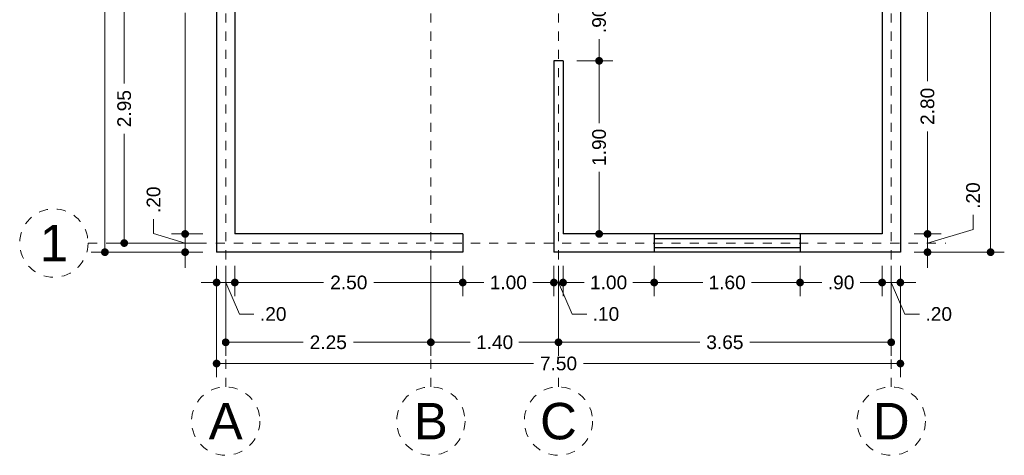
# Model space of a CAD drawing. Header units: millimetres. Extents: x -2.2 to 8.6, y -3.2 to 19.
# Tile 1 of 6: x -2.2 to 8.6, y -3.2 to 1.6. Entities that reach past the tile are written whole.
import ezdxf
from ezdxf.enums import TextEntityAlignment as Align

# ---------------------------------------------------------------- set-up
doc = ezdxf.new("R2010")
doc.units = ezdxf.units.MM
doc.header["$LTSCALE"] = 0.001
doc.linetypes.add('CENTER2', pattern=[28.575, 19.05, -3.175, 3.175, -3.175])
for name, color, linetype, lineweight in [('Cotas', 7, 'Continuous', 18), ('Ejes', 7, 'CENTER2', 5), ('Muros', 7, 'Continuous', 30), ('Ventanas', 250, 'Continuous', 25)]:
    doc.layers.add(name, color=color, linetype=linetype, lineweight=lineweight)
doc.styles.get("Standard").update_dxf_attribs({"font": 'arial.ttf'})
doc.dimstyles.new('1-100', dxfattribs={"dimscale": 100, "dimtxt": 0.0015, "dimasz": 0.00085, "dimexe": 0.0015, "dimexo": 0.0015, "dimgap": 0.0008, "dimtad": 0, "dimzin": 4, "dimdsep": 46, "dimtxsty": 'Standard', "dimblk": 'DOT', "dimcen": 0.0009, "dimclrd": 256, "dimclre": 256, "dimclrt": 256, "dimadec": 0, "dimazin": 0, "dimtfac": 1, "dimtofl": 0, "dimtmove": 1, "dimatfit": 2, "dimfxl": 0.0015, "dimtfill": 1, "dimtolj": 1, "dimtzin": 4, "dimlwd": -1, "dimlwe": -1, "dimarcsym": 0})

# ---------------------------------------------------------------- blocks, each defined once
blk = doc.blocks.new('_DOT')
at = {"color": 0, "linetype": 'ByBlock'}
blk.add_line((-0.5, 0), (-1, 0), dxfattribs=at)
at = {"color": 0, "linetype": 'ByBlock', "const_width": 0.5}
blk.add_lwpolyline([(-0.25, 0, 1), (0.25, 0, 1)], format="xyb", close=True, dxfattribs=at)
blk = doc.blocks.new('*D3')
at = {"layer": 'Cotas', "transparency": 16777216}
for p, q in [((-0.033, -1.144), (-0.033, -2.366)), ((7.467, -1.144), (7.467, -2.366)), ((0.052, -2.216), (3.443, -2.216)), ((7.382, -2.216), (3.991, -2.216))]:
    blk.add_line(p, q, dxfattribs=at)
at = {"layer": 'Defpoints', "color": 0, "transparency": 16777216}
for p in [(-0.033, -0.994), (7.467, -0.994), (7.467, -2.216)]:
    blk.add_point(p, dxfattribs=at)
at = {"layer": 'Cotas', "transparency": 16777216, "xscale": 0.08499999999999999, "yscale": 0.08499999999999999, "zscale": 0.08499999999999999, "rotation": 180}
blk.add_blockref('_DOT', (-0.033, -2.216), dxfattribs=at)
at = {"layer": 'Cotas', "transparency": 16777216, "xscale": 0.08499999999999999, "yscale": 0.08499999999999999, "zscale": 0.08499999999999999}
blk.add_blockref('_DOT', (7.467, -2.216), dxfattribs=at)
at = {"layer": 'Cotas', "transparency": 16777216, "insert": (3.717, -2.216), "char_height": 0.15, "attachment_point": 5, "bg_fill": 3, "box_fill_scale": 1.1, "bg_fill_color": 256, "bg_fill_true_color": 13158600, "bg_fill_transparency": 0}
blk.add_mtext('\\A1;7.50', dxfattribs=at)
blk = doc.blocks.new('*D4')
at = {"layer": 'Cotas', "transparency": 16777216}
for p, q in [((0.067, -1.144), (0.067, -2.133)), ((2.317, -1.144), (2.317, -2.133)), ((0.152, -1.983), (0.915, -1.983)), ((2.232, -1.983), (1.468, -1.983))]:
    blk.add_line(p, q, dxfattribs=at)
at = {"layer": 'Defpoints', "color": 0, "transparency": 16777216}
for p in [(0.067, -0.994), (2.317, -0.994), (2.317, -1.983)]:
    blk.add_point(p, dxfattribs=at)
at = {"layer": 'Cotas', "transparency": 16777216, "xscale": 0.08499999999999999, "yscale": 0.08499999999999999, "zscale": 0.08499999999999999, "rotation": 180}
blk.add_blockref('_DOT', (0.067, -1.983), dxfattribs=at)
at = {"layer": 'Cotas', "transparency": 16777216, "xscale": 0.08499999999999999, "yscale": 0.08499999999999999, "zscale": 0.08499999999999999}
blk.add_blockref('_DOT', (2.317, -1.983), dxfattribs=at)
at = {"layer": 'Cotas', "transparency": 16777216, "insert": (1.192, -1.983), "char_height": 0.15, "attachment_point": 5, "bg_fill": 3, "box_fill_scale": 1.1, "bg_fill_color": 256, "bg_fill_true_color": 13158600, "bg_fill_transparency": 0}
blk.add_mtext('\\A1;2.25', dxfattribs=at)
blk = doc.blocks.new('*D5')
at = {"layer": 'Cotas', "transparency": 16777216}
for p, q in [((2.317, -1.144), (2.317, -2.133)), ((3.717, -1.144), (3.717, -2.133)), ((2.402, -1.983), (2.749, -1.983)), ((3.632, -1.983), (3.284, -1.983))]:
    blk.add_line(p, q, dxfattribs=at)
at = {"layer": 'Defpoints', "color": 0, "transparency": 16777216}
for p in [(2.317, -0.994), (3.717, -0.994), (3.717, -1.983)]:
    blk.add_point(p, dxfattribs=at)
at = {"layer": 'Cotas', "transparency": 16777216, "xscale": 0.08499999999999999, "yscale": 0.08499999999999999, "zscale": 0.08499999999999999, "rotation": 180}
blk.add_blockref('_DOT', (2.317, -1.983), dxfattribs=at)
at = {"layer": 'Cotas', "transparency": 16777216, "xscale": 0.08499999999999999, "yscale": 0.08499999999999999, "zscale": 0.08499999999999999}
blk.add_blockref('_DOT', (3.717, -1.983), dxfattribs=at)
at = {"layer": 'Cotas', "transparency": 16777216, "insert": (3.017, -1.983), "char_height": 0.15, "attachment_point": 5, "bg_fill": 3, "box_fill_scale": 1.1, "bg_fill_color": 256, "bg_fill_true_color": 13158600, "bg_fill_transparency": 0}
blk.add_mtext('\\A1;1.40', dxfattribs=at)
blk = doc.blocks.new('*D6')
at = {"layer": 'Cotas', "transparency": 16777216}
for p, q in [((3.717, -1.144), (3.717, -2.133)), ((7.367, -1.144), (7.367, -2.133)), ((3.802, -1.983), (5.266, -1.983)), ((7.282, -1.983), (5.817, -1.983))]:
    blk.add_line(p, q, dxfattribs=at)
at = {"layer": 'Defpoints', "color": 0, "transparency": 16777216}
for p in [(3.717, -0.994), (7.367, -0.994), (7.367, -1.983)]:
    blk.add_point(p, dxfattribs=at)
at = {"layer": 'Cotas', "transparency": 16777216, "xscale": 0.08499999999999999, "yscale": 0.08499999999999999, "zscale": 0.08499999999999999, "rotation": 180}
blk.add_blockref('_DOT', (3.717, -1.983), dxfattribs=at)
at = {"layer": 'Cotas', "transparency": 16777216, "xscale": 0.08499999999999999, "yscale": 0.08499999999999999, "zscale": 0.08499999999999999}
blk.add_blockref('_DOT', (7.367, -1.983), dxfattribs=at)
at = {"layer": 'Cotas', "transparency": 16777216, "insert": (5.542, -1.983), "char_height": 0.15, "attachment_point": 5, "bg_fill": 3, "box_fill_scale": 1.1, "bg_fill_color": 256, "bg_fill_true_color": 13158600, "bg_fill_transparency": 0}
blk.add_mtext('\\A1;3.65', dxfattribs=at)
blk = doc.blocks.new('*D7')
at = {"layer": 'Cotas', "transparency": 16777216}
for p, q in [((0.167, -1.144), (0.167, -1.477)), ((2.667, -1.144), (2.667, -1.477)), ((0.252, -1.327), (1.141, -1.327)), ((2.582, -1.327), (1.693, -1.327))]:
    blk.add_line(p, q, dxfattribs=at)
at = {"layer": 'Defpoints', "color": 0, "transparency": 16777216}
for p in [(0.167, -0.994), (2.667, -0.994), (2.667, -1.327)]:
    blk.add_point(p, dxfattribs=at)
at = {"layer": 'Cotas', "transparency": 16777216, "xscale": 0.08499999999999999, "yscale": 0.08499999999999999, "zscale": 0.08499999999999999, "rotation": 180}
blk.add_blockref('_DOT', (0.167, -1.327), dxfattribs=at)
at = {"layer": 'Cotas', "transparency": 16777216, "xscale": 0.08499999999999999, "yscale": 0.08499999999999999, "zscale": 0.08499999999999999}
blk.add_blockref('_DOT', (2.667, -1.327), dxfattribs=at)
at = {"layer": 'Cotas', "transparency": 16777216, "insert": (1.417, -1.327), "char_height": 0.15, "attachment_point": 5, "bg_fill": 3, "box_fill_scale": 1.1, "bg_fill_color": 256, "bg_fill_true_color": 13158600, "bg_fill_transparency": 0}
blk.add_mtext('\\A1;2.50', dxfattribs=at)
blk = doc.blocks.new('*D8')
at = {"layer": 'Cotas', "transparency": 16777216}
for p, q in [((2.667, -1.144), (2.667, -1.477)), ((3.667, -1.144), (3.667, -1.477)), ((2.752, -1.327), (2.899, -1.327)), ((3.582, -1.327), (3.434, -1.327))]:
    blk.add_line(p, q, dxfattribs=at)
at = {"layer": 'Defpoints', "color": 0, "transparency": 16777216}
for p in [(2.667, -0.994), (3.667, -0.994), (3.667, -1.327)]:
    blk.add_point(p, dxfattribs=at)
at = {"layer": 'Cotas', "transparency": 16777216, "xscale": 0.08499999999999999, "yscale": 0.08499999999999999, "zscale": 0.08499999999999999, "rotation": 180}
blk.add_blockref('_DOT', (2.667, -1.327), dxfattribs=at)
at = {"layer": 'Cotas', "transparency": 16777216, "xscale": 0.08499999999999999, "yscale": 0.08499999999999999, "zscale": 0.08499999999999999}
blk.add_blockref('_DOT', (3.667, -1.327), dxfattribs=at)
at = {"layer": 'Cotas', "transparency": 16777216, "insert": (3.167, -1.327), "char_height": 0.15, "attachment_point": 5, "bg_fill": 3, "box_fill_scale": 1.1, "bg_fill_color": 256, "bg_fill_true_color": 13158600, "bg_fill_transparency": 0}
blk.add_mtext('\\A1;1.00', dxfattribs=at)
blk = doc.blocks.new('*D9')
at = {"layer": 'Cotas', "transparency": 16777216}
for p, q in [((3.667, -1.144), (3.667, -1.477)), ((3.767, -1.144), (3.767, -1.477)), ((3.582, -1.327), (3.497, -1.327)), ((3.667, -1.327), (3.767, -1.327)), ((3.717, -1.327), (3.867, -1.673)), ((3.852, -1.327), (3.937, -1.327)), ((3.867, -1.673), (4.027, -1.673))]:
    blk.add_line(p, q, dxfattribs=at)
at = {"layer": 'Defpoints', "color": 0, "transparency": 16777216}
for p in [(3.667, -0.994), (3.767, -0.994), (3.767, -1.327)]:
    blk.add_point(p, dxfattribs=at)
at = {"layer": 'Cotas', "transparency": 16777216, "xscale": 0.08499999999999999, "yscale": 0.08499999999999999, "zscale": 0.08499999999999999}
blk.add_blockref('_DOT', (3.667, -1.327), dxfattribs=at)
at = {"layer": 'Cotas', "transparency": 16777216, "xscale": 0.08499999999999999, "yscale": 0.08499999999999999, "zscale": 0.08499999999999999, "rotation": 180}
blk.add_blockref('_DOT', (3.767, -1.327), dxfattribs=at)
at = {"layer": 'Cotas', "transparency": 16777216, "insert": (4.238, -1.673), "char_height": 0.15, "attachment_point": 5, "bg_fill": 3, "box_fill_scale": 1.1, "bg_fill_color": 256, "bg_fill_true_color": 13158600, "bg_fill_transparency": 0}
blk.add_mtext('\\A1;.10', dxfattribs=at)
blk = doc.blocks.new('*D10')
at = {"layer": 'Cotas', "transparency": 16777216}
for p, q in [((3.767, -1.144), (3.767, -1.477)), ((4.767, -1.144), (4.767, -1.477)), ((3.852, -1.327), (3.999, -1.327)), ((4.682, -1.327), (4.534, -1.327))]:
    blk.add_line(p, q, dxfattribs=at)
at = {"layer": 'Defpoints', "color": 0, "transparency": 16777216}
for p in [(3.767, -0.994), (4.767, -0.994), (4.767, -1.327)]:
    blk.add_point(p, dxfattribs=at)
at = {"layer": 'Cotas', "transparency": 16777216, "xscale": 0.08499999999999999, "yscale": 0.08499999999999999, "zscale": 0.08499999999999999, "rotation": 180}
blk.add_blockref('_DOT', (3.767, -1.327), dxfattribs=at)
at = {"layer": 'Cotas', "transparency": 16777216, "xscale": 0.08499999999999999, "yscale": 0.08499999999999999, "zscale": 0.08499999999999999}
blk.add_blockref('_DOT', (4.767, -1.327), dxfattribs=at)
at = {"layer": 'Cotas', "transparency": 16777216, "insert": (4.267, -1.327), "char_height": 0.15, "attachment_point": 5, "bg_fill": 3, "box_fill_scale": 1.1, "bg_fill_color": 256, "bg_fill_true_color": 13158600, "bg_fill_transparency": 0}
blk.add_mtext('\\A1;1.00', dxfattribs=at)
blk = doc.blocks.new('*D11')
at = {"layer": 'Cotas', "transparency": 16777216}
for p, q in [((4.767, -1.144), (4.767, -1.477)), ((6.367, -1.144), (6.367, -1.477)), ((4.852, -1.327), (5.299, -1.327)), ((6.282, -1.327), (5.834, -1.327))]:
    blk.add_line(p, q, dxfattribs=at)
at = {"layer": 'Defpoints', "color": 0, "transparency": 16777216}
for p in [(4.767, -0.994), (6.367, -0.994), (6.367, -1.327)]:
    blk.add_point(p, dxfattribs=at)
at = {"layer": 'Cotas', "transparency": 16777216, "xscale": 0.08499999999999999, "yscale": 0.08499999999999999, "zscale": 0.08499999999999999, "rotation": 180}
blk.add_blockref('_DOT', (4.767, -1.327), dxfattribs=at)
at = {"layer": 'Cotas', "transparency": 16777216, "xscale": 0.08499999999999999, "yscale": 0.08499999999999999, "zscale": 0.08499999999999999}
blk.add_blockref('_DOT', (6.367, -1.327), dxfattribs=at)
at = {"layer": 'Cotas', "transparency": 16777216, "insert": (5.567, -1.327), "char_height": 0.15, "attachment_point": 5, "bg_fill": 3, "box_fill_scale": 1.1, "bg_fill_color": 256, "bg_fill_true_color": 13158600, "bg_fill_transparency": 0}
blk.add_mtext('\\A1;1.60', dxfattribs=at)
blk = doc.blocks.new('*D12')
at = {"layer": 'Cotas', "transparency": 16777216}
for p, q in [((6.367, -1.144), (6.367, -1.477)), ((7.267, -1.144), (7.267, -1.477)), ((6.452, -1.327), (6.606, -1.327)), ((7.182, -1.327), (7.028, -1.327))]:
    blk.add_line(p, q, dxfattribs=at)
at = {"layer": 'Defpoints', "color": 0, "transparency": 16777216}
for p in [(6.367, -0.994), (7.267, -0.994), (7.267, -1.327)]:
    blk.add_point(p, dxfattribs=at)
at = {"layer": 'Cotas', "transparency": 16777216, "xscale": 0.08499999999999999, "yscale": 0.08499999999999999, "zscale": 0.08499999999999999, "rotation": 180}
blk.add_blockref('_DOT', (6.367, -1.327), dxfattribs=at)
at = {"layer": 'Cotas', "transparency": 16777216, "xscale": 0.08499999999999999, "yscale": 0.08499999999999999, "zscale": 0.08499999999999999}
blk.add_blockref('_DOT', (7.267, -1.327), dxfattribs=at)
at = {"layer": 'Cotas', "transparency": 16777216, "insert": (6.817, -1.327), "char_height": 0.15, "attachment_point": 5, "bg_fill": 3, "box_fill_scale": 1.1, "bg_fill_color": 256, "bg_fill_true_color": 13158600, "bg_fill_transparency": 0}
blk.add_mtext('\\A1;.90', dxfattribs=at)
blk = doc.blocks.new('*D13')
at = {"layer": 'Cotas', "transparency": 16777216}
for p, q in [((7.267, -1.144), (7.267, -1.477)), ((7.467, -1.144), (7.467, -1.477)), ((7.182, -1.327), (7.097, -1.327)), ((7.267, -1.327), (7.467, -1.327)), ((7.367, -1.327), (7.517, -1.673)), ((7.552, -1.327), (7.637, -1.327)), ((7.517, -1.673), (7.677, -1.673))]:
    blk.add_line(p, q, dxfattribs=at)
at = {"layer": 'Defpoints', "color": 0, "transparency": 16777216}
for p in [(7.267, -0.994), (7.467, -0.994), (7.467, -1.327)]:
    blk.add_point(p, dxfattribs=at)
at = {"layer": 'Cotas', "transparency": 16777216, "xscale": 0.08499999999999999, "yscale": 0.08499999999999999, "zscale": 0.08499999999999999}
blk.add_blockref('_DOT', (7.267, -1.327), dxfattribs=at)
at = {"layer": 'Cotas', "transparency": 16777216, "xscale": 0.08499999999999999, "yscale": 0.08499999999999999, "zscale": 0.08499999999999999, "rotation": 180}
blk.add_blockref('_DOT', (7.467, -1.327), dxfattribs=at)
at = {"layer": 'Cotas', "transparency": 16777216, "insert": (7.888, -1.673), "char_height": 0.15, "attachment_point": 5, "bg_fill": 3, "box_fill_scale": 1.1, "bg_fill_color": 256, "bg_fill_true_color": 13158600, "bg_fill_transparency": 0}
blk.add_mtext('\\A1;.20', dxfattribs=at)
blk = doc.blocks.new('*D14')
at = {"layer": 'Cotas', "transparency": 16777216}
for p, q in [((-0.033, -1.144), (-0.033, -1.477)), ((0.167, -1.144), (0.167, -1.477)), ((-0.118, -1.327), (-0.203, -1.327)), ((0.167, -1.327), (-0.033, -1.327)), ((0.067, -1.327), (0.217, -1.673)), ((0.252, -1.327), (0.337, -1.327)), ((0.217, -1.673), (0.377, -1.673))]:
    blk.add_line(p, q, dxfattribs=at)
at = {"layer": 'Defpoints', "color": 0, "transparency": 16777216}
for p in [(-0.033, -0.994), (0.167, -0.994), (-0.033, -1.327)]:
    blk.add_point(p, dxfattribs=at)
at = {"layer": 'Cotas', "transparency": 16777216, "xscale": 0.08499999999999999, "yscale": 0.08499999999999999, "zscale": 0.08499999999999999}
blk.add_blockref('_DOT', (-0.033, -1.327), dxfattribs=at)
at = {"layer": 'Cotas', "transparency": 16777216, "xscale": 0.08499999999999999, "yscale": 0.08499999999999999, "zscale": 0.08499999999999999, "rotation": 180}
blk.add_blockref('_DOT', (0.167, -1.327), dxfattribs=at)
at = {"layer": 'Cotas', "transparency": 16777216, "insert": (0.588, -1.673), "char_height": 0.15, "attachment_point": 5, "bg_fill": 3, "box_fill_scale": 1.1, "bg_fill_color": 256, "bg_fill_true_color": 13158600, "bg_fill_transparency": 0}
blk.add_mtext('\\A1;.20', dxfattribs=at)
blk = doc.blocks.new('*D15')
at = {"layer": 'Cotas', "transparency": 16777216}
for p, q in [((-0.183, 18.506), (-1.408, 18.506)), ((-1.258, 18.421), (-1.258, 9.081)), ((-1.258, -0.909), (-1.258, 8.43)), ((-0.183, -0.994), (-1.408, -0.994))]:
    blk.add_line(p, q, dxfattribs=at)
at = {"layer": 'Defpoints', "color": 0, "transparency": 16777216}
for p in [(-1.258, 18.506), (-0.033, 18.506), (-0.033, -0.994)]:
    blk.add_point(p, dxfattribs=at)
at = {"layer": 'Cotas', "transparency": 16777216, "xscale": 0.08499999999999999, "yscale": 0.08499999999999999, "zscale": 0.08499999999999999}
for p, rotation in [((-1.258, 18.506), 90), ((-1.258, -0.994), 270)]:
    blk.add_blockref('_DOT', p, dxfattribs=dict(at, rotation=rotation))
at = {"layer": 'Cotas', "transparency": 16777216, "insert": (-1.258, 8.756), "char_height": 0.15, "attachment_point": 5, "rotation": 90, "bg_fill": 3, "box_fill_scale": 1.1, "bg_fill_color": 256, "bg_fill_true_color": 13158600, "bg_fill_transparency": 0}
blk.add_mtext('\\A1;19.50', dxfattribs=at)
blk = doc.blocks.new('*D16')
at = {"layer": 'Cotas', "transparency": 16777216}
for p, q in [((-0.183, 2.056), (-1.196, 2.056)), ((-1.046, 1.971), (-1.046, 0.857)), ((-1.046, -0.809), (-1.046, 0.304)), ((-0.183, -0.894), (-1.196, -0.894))]:
    blk.add_line(p, q, dxfattribs=at)
at = {"layer": 'Defpoints', "color": 0, "transparency": 16777216}
for p in [(-1.046, 2.056), (-0.033, 2.056), (-0.033, -0.894)]:
    blk.add_point(p, dxfattribs=at)
at = {"layer": 'Cotas', "transparency": 16777216, "xscale": 0.08499999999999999, "yscale": 0.08499999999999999, "zscale": 0.08499999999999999}
for p, rotation in [((-1.046, 2.056), 90), ((-1.046, -0.894), 270)]:
    blk.add_blockref('_DOT', p, dxfattribs=dict(at, rotation=rotation))
at = {"layer": 'Cotas', "transparency": 16777216, "insert": (-1.046, 0.581), "char_height": 0.15, "attachment_point": 5, "rotation": 90, "bg_fill": 3, "box_fill_scale": 1.1, "bg_fill_color": 256, "bg_fill_true_color": 13158600, "bg_fill_transparency": 0}
blk.add_mtext('\\A1;2.95', dxfattribs=at)
blk = doc.blocks.new('*D24')
at = {"layer": 'Cotas', "transparency": 16777216}
for p, q in [((-0.183, 4.606), (-0.528, 4.606)), ((-0.378, 4.521), (-0.378, 2.18)), ((-0.378, -0.709), (-0.378, 1.631)), ((-0.183, -0.794), (-0.528, -0.794))]:
    blk.add_line(p, q, dxfattribs=at)
at = {"layer": 'Defpoints', "color": 0, "transparency": 16777216}
for p in [(-0.378, 4.606), (-0.033, 4.606), (-0.033, -0.794)]:
    blk.add_point(p, dxfattribs=at)
at = {"layer": 'Cotas', "transparency": 16777216, "xscale": 0.08499999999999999, "yscale": 0.08499999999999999, "zscale": 0.08499999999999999}
for p, rotation in [((-0.378, 4.606), 90), ((-0.378, -0.794), 270)]:
    blk.add_blockref('_DOT', p, dxfattribs=dict(at, rotation=rotation))
at = {"layer": 'Cotas', "transparency": 16777216, "insert": (-0.378, 1.906), "char_height": 0.15, "attachment_point": 5, "rotation": 90, "bg_fill": 3, "box_fill_scale": 1.1, "bg_fill_color": 256, "bg_fill_true_color": 13158600, "bg_fill_transparency": 0}
blk.add_mtext('\\A1;5.40', dxfattribs=at)
blk = doc.blocks.new('*D30')
at = {"layer": 'Cotas', "transparency": 16777216}
for p, q in [((3.917, 1.106), (4.313, 1.106)), ((4.163, 1.021), (4.163, 0.423)), ((4.163, -0.709), (4.163, -0.112)), ((3.917, -0.794), (4.313, -0.794))]:
    blk.add_line(p, q, dxfattribs=at)
at = {"layer": 'Defpoints', "color": 0, "transparency": 16777216}
for p in [(3.767, 1.106), (4.163, 1.106), (3.767, -0.794)]:
    blk.add_point(p, dxfattribs=at)
at = {"layer": 'Cotas', "transparency": 16777216, "xscale": 0.08499999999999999, "yscale": 0.08499999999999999, "zscale": 0.08499999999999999}
for p, rotation in [((4.163, 1.106), 90), ((4.163, -0.794), 270)]:
    blk.add_blockref('_DOT', p, dxfattribs=dict(at, rotation=rotation))
at = {"layer": 'Cotas', "transparency": 16777216, "insert": (4.163, 0.156), "char_height": 0.15, "attachment_point": 5, "rotation": 90, "bg_fill": 3, "box_fill_scale": 1.1, "bg_fill_color": 256, "bg_fill_true_color": 13158600, "bg_fill_transparency": 0}
blk.add_mtext('\\A1;1.90', dxfattribs=at)
blk = doc.blocks.new('*D31')
at = {"layer": 'Cotas', "transparency": 16777216}
for p, q in [((3.817, 2.006), (4.313, 2.006)), ((4.163, 1.921), (4.163, 1.767)), ((4.163, 1.191), (4.163, 1.345)), ((3.917, 1.106), (4.313, 1.106))]:
    blk.add_line(p, q, dxfattribs=at)
at = {"layer": 'Defpoints', "color": 0, "transparency": 16777216}
for p in [(3.667, 2.006), (4.163, 2.006), (3.767, 1.106)]:
    blk.add_point(p, dxfattribs=at)
at = {"layer": 'Cotas', "transparency": 16777216, "xscale": 0.08499999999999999, "yscale": 0.08499999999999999, "zscale": 0.08499999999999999}
for p, rotation in [((4.163, 2.006), 90), ((4.163, 1.106), 270)]:
    blk.add_blockref('_DOT', p, dxfattribs=dict(at, rotation=rotation))
at = {"layer": 'Cotas', "transparency": 16777216, "insert": (4.163, 1.556), "char_height": 0.15, "attachment_point": 5, "rotation": 90, "bg_fill": 3, "box_fill_scale": 1.1, "bg_fill_color": 256, "bg_fill_true_color": 13158600, "bg_fill_transparency": 0}
blk.add_mtext('\\A1;.90', dxfattribs=at)
blk = doc.blocks.new('*D72')
at = {"layer": 'Cotas', "transparency": 16777216}
for p, q in [((-0.724, -0.79), (-0.724, -0.63)), ((-0.378, -0.709), (-0.378, -0.624)), ((-0.378, -0.894), (-0.724, -0.79)), ((-0.183, -0.794), (-0.528, -0.794)), ((-0.378, -0.794), (-0.378, -0.994)), ((-0.183, -0.994), (-0.528, -0.994)), ((-0.378, -1.079), (-0.378, -1.164))]:
    blk.add_line(p, q, dxfattribs=at)
at = {"layer": 'Defpoints', "color": 0, "transparency": 16777216}
for p in [(-0.033, -0.794), (-0.378, -0.994), (-0.033, -0.994)]:
    blk.add_point(p, dxfattribs=at)
at = {"layer": 'Cotas', "transparency": 16777216, "xscale": 0.08499999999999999, "yscale": 0.08499999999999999, "zscale": 0.08499999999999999}
for p, rotation in [((-0.378, -0.794), 270), ((-0.378, -0.994), 90)]:
    blk.add_blockref('_DOT', p, dxfattribs=dict(at, rotation=rotation))
at = {"layer": 'Cotas', "transparency": 16777216, "insert": (-0.724, -0.419), "char_height": 0.15, "attachment_point": 5, "rotation": 90, "bg_fill": 3, "box_fill_scale": 1.1, "bg_fill_color": 256, "bg_fill_true_color": 13158600, "bg_fill_transparency": 0}
blk.add_mtext('\\A1;.20', dxfattribs=at)
blk = doc.blocks.new('*D73')
at = {"layer": 'Cotas', "transparency": 16777216}
for p, q in [((7.617, 15.506), (8.607, 15.506)), ((8.457, 15.421), (8.457, 7.581)), ((8.457, -0.909), (8.457, 6.93)), ((7.617, -0.994), (8.607, -0.994))]:
    blk.add_line(p, q, dxfattribs=at)
at = {"layer": 'Defpoints', "color": 0, "transparency": 16777216}
for p in [(7.467, 15.506), (7.467, -0.994), (8.457, -0.994)]:
    blk.add_point(p, dxfattribs=at)
at = {"layer": 'Cotas', "transparency": 16777216, "xscale": 0.08499999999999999, "yscale": 0.08499999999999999, "zscale": 0.08499999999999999}
for p, rotation in [((8.457, 15.506), 90), ((8.457, -0.994), 270)]:
    blk.add_blockref('_DOT', p, dxfattribs=dict(at, rotation=rotation))
at = {"layer": 'Cotas', "transparency": 16777216, "insert": (8.457, 7.256), "char_height": 0.15, "attachment_point": 5, "rotation": 90, "bg_fill": 3, "box_fill_scale": 1.1, "bg_fill_color": 256, "bg_fill_true_color": 13158600, "bg_fill_transparency": 0}
blk.add_mtext('\\A1;16.50', dxfattribs=at)
blk = doc.blocks.new('*D74')
at = {"layer": 'Cotas', "transparency": 16777216}
for p, q in [((7.765, -0.709), (7.765, -0.624)), ((8.265, -0.744), (8.265, -0.584)), ((7.765, -0.894), (8.265, -0.744)), ((7.617, -0.794), (7.915, -0.794)), ((7.765, -0.994), (7.765, -0.794)), ((7.617, -0.994), (7.915, -0.994)), ((7.765, -1.079), (7.765, -1.164))]:
    blk.add_line(p, q, dxfattribs=at)
at = {"layer": 'Defpoints', "color": 0, "transparency": 16777216}
for p in [(7.467, -0.794), (7.765, -0.794), (7.467, -0.994)]:
    blk.add_point(p, dxfattribs=at)
at = {"layer": 'Cotas', "transparency": 16777216, "xscale": 0.08499999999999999, "yscale": 0.08499999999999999, "zscale": 0.08499999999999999}
for p, rotation in [((7.765, -0.794), 270), ((7.765, -0.994), 90)]:
    blk.add_blockref('_DOT', p, dxfattribs=dict(at, rotation=rotation))
at = {"layer": 'Cotas', "transparency": 16777216, "insert": (8.265, -0.373), "char_height": 0.15, "attachment_point": 5, "rotation": 90, "bg_fill": 3, "box_fill_scale": 1.1, "bg_fill_color": 256, "bg_fill_true_color": 13158600, "bg_fill_transparency": 0}
blk.add_mtext('\\A1;.20', dxfattribs=at)
blk = doc.blocks.new('*D75')
at = {"layer": 'Cotas', "transparency": 16777216}
for p, q in [((7.617, 2.006), (7.915, 2.006)), ((7.765, 1.921), (7.765, 0.882)), ((7.765, -0.709), (7.765, 0.33)), ((7.617, -0.794), (7.915, -0.794))]:
    blk.add_line(p, q, dxfattribs=at)
at = {"layer": 'Defpoints', "color": 0, "transparency": 16777216}
for p in [(7.467, 2.006), (7.765, 2.006), (7.467, -0.794)]:
    blk.add_point(p, dxfattribs=at)
at = {"layer": 'Cotas', "transparency": 16777216, "xscale": 0.08499999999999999, "yscale": 0.08499999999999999, "zscale": 0.08499999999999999}
for p, rotation in [((7.765, 2.006), 90), ((7.765, -0.794), 270)]:
    blk.add_blockref('_DOT', p, dxfattribs=dict(at, rotation=rotation))
at = {"layer": 'Cotas', "transparency": 16777216, "insert": (7.765, 0.606), "char_height": 0.15, "attachment_point": 5, "rotation": 90, "bg_fill": 3, "box_fill_scale": 1.1, "bg_fill_color": 256, "bg_fill_true_color": 13158600, "bg_fill_transparency": 0}
blk.add_mtext('\\A1;2.80', dxfattribs=at)

msp = doc.modelspace()

# ---------------------------------------------------------------- linework, layer by layer
at = {"layer": 'Ejes', "linetype": 'CENTER2'}
for p, q in [((0.067, -2.473), (0.067, 19.006)), ((2.317, -2.473), (2.317, 19.006)), ((3.717, -2.473), (3.717, 19.006)), ((7.367, -2.473), (7.367, 19.006)), ((-1.443, -0.894), (7.967, -0.894))]:
    msp.add_line(p, q, dxfattribs=at)
at = {"layer": 'Ejes'}
for centre in [(-1.818, -0.894), (0.067, -2.848), (2.317, -2.848), (3.717, -2.848), (7.367, -2.848)]:
    msp.add_circle(centre, 0.375, dxfattribs=at)
at = {"layer": 'Muros'}
for p, q in [((-0.033, 18.506), (-0.033, -0.994)), ((7.467, 15.506), (7.467, -0.994)), ((0.167, 4.606), (0.167, -0.794)), ((7.267, 2.006), (7.267, -0.794)), ((3.667, 1.106), (3.667, -0.994)), ((3.767, 1.106), (3.667, 1.106)), ((3.767, 1.106), (3.767, -0.794)), ((2.667, -0.794), (0.167, -0.794)), ((2.067, -0.794), (2.067, -0.794)), ((2.667, -0.794), (2.667, -0.994)), ((7.267, -0.794), (3.767, -0.794)), ((1.167, -0.994), (-0.033, -0.994)), ((2.667, -0.994), (1.167, -0.994)), ((2.167, -0.994), (2.167, -0.994)), ((7.467, -0.994), (3.667, -0.994))]:
    msp.add_line(p, q, dxfattribs=at)
at = {"layer": 'Ventanas'}
for p, q in [((4.767, -0.794), (4.767, -0.994)), ((4.767, -0.844), (6.367, -0.844)), ((6.367, -0.794), (6.367, -0.994)), ((4.767, -0.944), (6.367, -0.944))]:
    msp.add_line(p, q, dxfattribs=at)

# ---------------------------------------------------------------- texts
at = {"layer": 'Ejes'}
for s, p in [('1', (-1.818, -0.894)), ('A', (0.067, -2.848)), ('B', (2.317, -2.848)), ('C', (3.717, -2.848)), ('D', (7.367, -2.848))]:
    msp.add_text(s, height=0.4, dxfattribs=at).set_placement(p, align=Align.MIDDLE_CENTER)

# ---------------------------------------------------------------- next in the draw order: dimensions: what is measured, and where the dimension line sits
at = {"layer": 'Cotas'}
dim = msp.add_linear_dim(base=(4.163, 1.106), p1=(3.767, -0.794), p2=(3.767, 1.106), angle=90, dimstyle='1-100', dxfattribs=at)
dim.commit()
dim.dimension.update_dxf_attribs({"geometry": '*D30', "text_midpoint": (4.163, 0.156)})
dim = msp.add_linear_dim(base=(7.467, -2.216), p1=(-0.033, -0.994), p2=(7.467, -0.994), dimstyle='1-100', dxfattribs=at)
dim.commit()
dim.dimension.update_dxf_attribs({"geometry": '*D3', "text_midpoint": (3.717, -2.216)})

# ---------------------------------------------------------------- next in the draw order: dimensions: what is measured, and where the dimension line sits
dim = msp.add_linear_dim(base=(4.163, 2.006), p1=(3.767, 1.106), p2=(3.667, 2.006), angle=90, dimstyle='1-100', dxfattribs=at)
dim.commit()
dim.dimension.update_dxf_attribs({"geometry": '*D31', "text_midpoint": (4.163, 1.556)})
dim = msp.add_linear_dim(base=(2.317, -1.983), p1=(0.067, -0.994), p2=(2.317, -0.994), dimstyle='1-100', dxfattribs=at)
dim.commit()
dim.dimension.update_dxf_attribs({"geometry": '*D4', "text_midpoint": (1.192, -1.983)})

# ---------------------------------------------------------------- next in the draw order: dimensions: what is measured, and where the dimension line sits
dim = msp.add_linear_dim(base=(3.717, -1.983), p1=(2.317, -0.994), p2=(3.717, -0.994), dimstyle='1-100', dxfattribs=at)
dim.commit()
dim.dimension.update_dxf_attribs({"geometry": '*D5', "text_midpoint": (3.017, -1.983)})

# ---------------------------------------------------------------- next in the draw order: dimensions: what is measured, and where the dimension line sits
for base, p1, p2, picture, middle in [((2.667, -1.327), (0.167, -0.994), (2.667, -0.994), '*D7', (1.417, -1.327)), ((7.367, -1.983), (3.717, -0.994), (7.367, -0.994), '*D6', (5.542, -1.983))]:
    dim = msp.add_linear_dim(base=base, p1=p1, p2=p2, dimstyle='1-100', dxfattribs=at)
    dim.commit()
    dim.dimension.update_dxf_attribs({"geometry": picture, "text_midpoint": middle})

# ---------------------------------------------------------------- next in the draw order: dimensions: what is measured, and where the dimension line sits
dim = msp.add_linear_dim(base=(-0.033, -1.327), p1=(0.167, -0.994), p2=(-0.033, -0.994), dimstyle='1-100', dxfattribs=at)
dim.commit()
dim.dimension.update_dxf_attribs({"geometry": '*D14', "text_midpoint": (0.457, -1.673), "dimtype": 160})
dim = msp.add_linear_dim(base=(3.667, -1.327), p1=(2.667, -0.994), p2=(3.667, -0.994), dimstyle='1-100', dxfattribs=at)
dim.commit()
dim.dimension.update_dxf_attribs({"geometry": '*D8', "text_midpoint": (3.167, -1.327)})

# ---------------------------------------------------------------- next in the draw order: dimensions: what is measured, and where the dimension line sits
dim = msp.add_linear_dim(base=(-1.258, 18.506), p1=(-0.033, -0.994), p2=(-0.033, 18.506), angle=90, dimstyle='1-100', dxfattribs=at)
dim.commit()
dim.dimension.update_dxf_attribs({"geometry": '*D15', "text_midpoint": (-1.258, 8.756)})
dim = msp.add_linear_dim(base=(3.767, -1.327), p1=(3.667, -0.994), p2=(3.767, -0.994), dimstyle='1-100', dxfattribs=at)
dim.commit()
dim.dimension.update_dxf_attribs({"geometry": '*D9', "text_midpoint": (4.107, -1.673), "dimtype": 160})

# ---------------------------------------------------------------- next in the draw order: dimensions: what is measured, and where the dimension line sits
dim = msp.add_linear_dim(base=(-1.046, 2.056), p1=(-0.033, -0.894), p2=(-0.033, 2.056), angle=90, dimstyle='1-100', dxfattribs=at)
dim.commit()
dim.dimension.update_dxf_attribs({"geometry": '*D16', "text_midpoint": (-1.046, 0.581)})
dim = msp.add_linear_dim(base=(4.767, -1.327), p1=(3.767, -0.994), p2=(4.767, -0.994), dimstyle='1-100', dxfattribs=at)
dim.commit()
dim.dimension.update_dxf_attribs({"geometry": '*D10', "text_midpoint": (4.267, -1.327)})

# ---------------------------------------------------------------- next in the draw order: dimensions: what is measured, and where the dimension line sits
dim = msp.add_linear_dim(base=(-0.378, 4.606), p1=(-0.033, -0.794), p2=(-0.033, 4.606), angle=90, dimstyle='1-100', dxfattribs=at)
dim.commit()
dim.dimension.update_dxf_attribs({"geometry": '*D24', "text_midpoint": (-0.378, 1.906)})
dim = msp.add_linear_dim(base=(6.367, -1.327), p1=(4.767, -0.994), p2=(6.367, -0.994), dimstyle='1-100', dxfattribs=at)
dim.commit()
dim.dimension.update_dxf_attribs({"geometry": '*D11', "text_midpoint": (5.567, -1.327)})

# ---------------------------------------------------------------- next in the draw order: dimensions: what is measured, and where the dimension line sits
dim = msp.add_linear_dim(base=(-0.378, -0.994), p1=(-0.033, -0.794), p2=(-0.033, -0.994), angle=90, dimstyle='1-100', dxfattribs=at)
dim.commit()
dim.dimension.update_dxf_attribs({"geometry": '*D72', "text_midpoint": (-0.724, -0.55)})
dim = msp.add_linear_dim(base=(7.267, -1.327), p1=(6.367, -0.994), p2=(7.267, -0.994), dimstyle='1-100', dxfattribs=at)
dim.commit()
dim.dimension.update_dxf_attribs({"geometry": '*D12', "text_midpoint": (6.817, -1.327)})

# ---------------------------------------------------------------- next in the draw order: dimensions: what is measured, and where the dimension line sits
dim = msp.add_linear_dim(base=(7.467, -1.327), p1=(7.267, -0.994), p2=(7.467, -0.994), dimstyle='1-100', dxfattribs=at)
dim.commit()
dim.dimension.update_dxf_attribs({"geometry": '*D13', "text_midpoint": (7.757, -1.673), "dimtype": 160})

# ---------------------------------------------------------------- next in the draw order: dimensions: what is measured, and where the dimension line sits
dim = msp.add_linear_dim(base=(8.457, -0.994), p1=(7.467, 15.506), p2=(7.467, -0.994), angle=90, dimstyle='1-100', dxfattribs=at)
dim.commit()
dim.dimension.update_dxf_attribs({"geometry": '*D73', "text_midpoint": (8.457, 7.256)})

# ---------------------------------------------------------------- next in the draw order: dimensions: what is measured, and where the dimension line sits
dim = msp.add_linear_dim(base=(7.765, -0.794), p1=(7.467, -0.994), p2=(7.467, -0.794), angle=90, dimstyle='1-100', dxfattribs=at)
dim.commit()
dim.dimension.update_dxf_attribs({"geometry": '*D74', "text_midpoint": (8.265, -0.504)})

# ---------------------------------------------------------------- next in the draw order: dimensions: what is measured, and where the dimension line sits
dim = msp.add_linear_dim(base=(7.765, 2.006), p1=(7.467, -0.794), p2=(7.467, 2.006), angle=90, dimstyle='1-100', dxfattribs=at)
dim.commit()
dim.dimension.update_dxf_attribs({"geometry": '*D75', "text_midpoint": (7.765, 0.606)})

doc.saveas('drawing.dxf')
